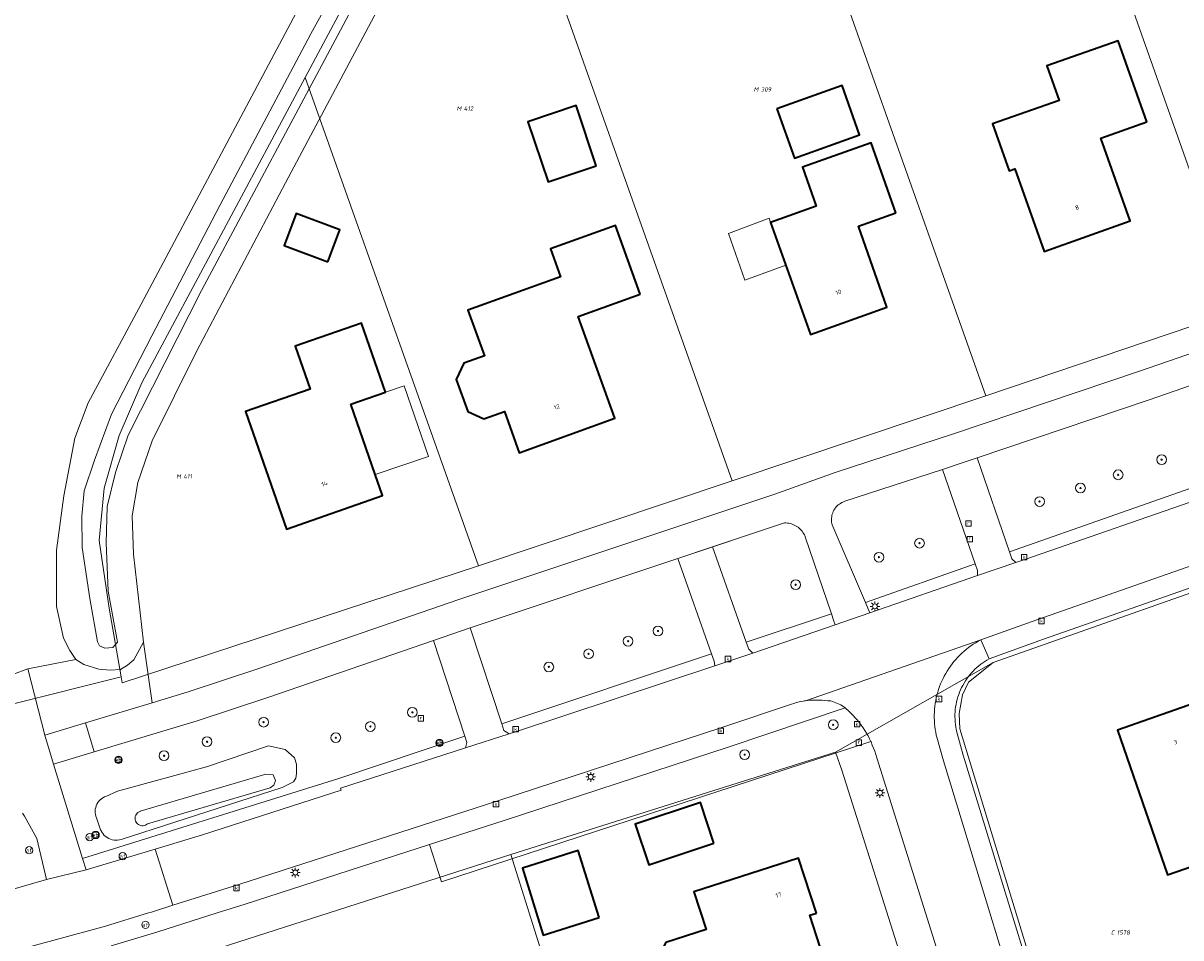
# Model space of a CAD drawing. Header units: metres. Extents: x 250001 to 257773, y 598992 to 609118.
# Tile 124 of 256: x 252630 to 252725, y 600498 to 600573. Entities that reach past the tile are written whole.
import ezdxf
from ezdxf.enums import TextEntityAlignment as Align
from ezdxf.lldxf.tags import DXFTag

# ---------------------------------------------------------------- set-up
doc = ezdxf.new("R2010")
doc.units = ezdxf.units.M
for name, color, linetype, lineweight in [('B-WE-GR-BOOM-S', 252, 'Continuous', 25), ('B-WE-GR-GRAS-GV', 252, 'Continuous', 13), ('B-WE-GR-GROENVOORZIENING-GV', 252, 'Continuous', 18), ('B-WE-KG-GRENS_PERCEEL-G', 150, 'KG-PERCEEL', 18), ('B-WE-KG-GRENS_PERCEEL-S', 150, 'Continuous', 25), ('B-WE-KL-ET_LS_OV_LICHTMAST-S', 252, 'Continuous', 25), ('B-WE-OG-BEBOUWING-GV', 1, 'Continuous', 35), ('B-WE-OG-BEBOUWING-T18', 7, 'Continuous', 18), ('B-WE-OG-BEBOUWING_LUIFEL-GV', 1, 'Continuous', 18), ('B-WE-OG-BEBOUWING_OVERBOUWING-GV', 1, 'Continuous', 18), ('B-WE-OG-TERREIN_ERF-GV', 7, 'Continuous', 18), ('B-WE-OG-WATER-GV', 252, 'Continuous', 18), ('B-WE-OG-WATER_SLOOT-GV', 252, 'Continuous', 18), ('B-WE-RI-GWA_KOLK-S', 252, 'Continuous', 25), ('B-WE-RI-GWA_RIOOLPUT-S', 252, 'Continuous', 25), ('B-WE-VH-VERHARDING_GESLOTEN-GV', 252, 'Continuous', 18), ('B-WE-VH-VERHARDING_OPEN-GV', 252, 'Continuous', 18), ('B-WE-VW-AFSLUITPAAL-S', 252, 'Continuous', 25), ('B-WE-VW-VERKEERSTEKEN_BORD-S', 252, 'Continuous', 25), ('B-WE-VW-VERKEERSTEKEN_DRAAGCONSTRUCTIE-S', 252, 'Continuous', 25), ('X-XX-AL-REFERENTIE-G', 7, 'Continuous', 18)]:
    doc.layers.add(name, color=color, linetype=linetype, lineweight=lineweight)
doc.styles.add('NLCS-ISO', font='NLCS-ISO.ttf')
doc.styles.add('NLCS-ISO-ANNOTATIEF-T18', font='NLCS-ISO.ttf', dxfattribs={"height": 1.8})
doc.styles.get("Standard").update_dxf_attribs({"font": 'NLCS-ISO.ttf'})
tags = doc.linetypes.add('KG-PERCEEL', pattern='A,5.5,-2,["P",Standard,S=1.8,R=0,X=-0.5,Y=-0.9],-2,5.5,-2,[5,NLCS.SHX,S=0.75,R=0,X=0,Y=0],-2', length=19).pattern_tags.tags
tags[6] = DXFTag(74, 10)

# ---------------------------------------------------------------- blocks, each defined once
blk = doc.blocks.new('SKG-PERCEELNUMMER-SO')
at = {"style": 'NLCS-ISO', "oblique": 10, "flags": 1}
blk.add_attdef('GEMEENTECODE', text='', height=1.8, dxfattribs=at).set_placement((0, 2.55), align=Align.MIDDLE_CENTER)
at = {"style": 'NLCS-ISO', "oblique": 10}
blk.add_attdef('SECTIE', text='', height=1.8, dxfattribs=at).set_placement((-0.5, 0), align=Align.MIDDLE_RIGHT)
blk.add_attdef('PERCEELNUMMER', text='', height=1.8, dxfattribs=at).set_placement((0.5, 0), align=Align.MIDDLE_LEFT)
blk = doc.blocks.new('BS2021-132-Xref-KAD-20210617')
at = {"layer": 'B-WE-KG-GRENS_PERCEEL-G', "flags": 128}
for points in [[(252730.255, 600549.546), (252713.245, 600597.635)], [(252709.436, 600542.493), (252692.485, 600590.353)], [(252688.577, 600535.525), (252671.608, 600583.379)], [(252653.483, 600568.66), (252659.188, 600579.329)], [(252638.35, 600519.42), (252637.386, 600525.046), (252636.564, 600530.599), (252636.975, 600534.918), (252638.209, 600539.236), (252640.06, 600543.555), (252653.483, 600568.66)], [(252667.733, 600528.518), (252653.483, 600568.66)], [(252709.436, 600542.493), (252730.255, 600549.546)], [(252688.577, 600535.525), (252709.436, 600542.493)], [(252667.733, 600528.518), (252688.577, 600535.525)], [(252638.35, 600519.42), (252638.439, 600518.903), (252667.733, 600528.518)], [(252734.57, 600528.78), (252734.44, 600529.18), (252710.03, 600520.59)], [(252710.03, 600520.59), (252697.08, 600513.22)], [(252708.016, 600518.979), (252710.03, 600520.59)], [(252575.899, 600504.148), (252593.58, 600508.23), (252620.1, 600514.82), (252638.35, 600519.42)], [(252708.016, 600518.979), (252707.508, 600517.923), (252707.23, 600516.396), (252707.302, 600515.132), (252714.604, 600491.157)], [(252697.08, 600513.22), (252670.39, 600504.8)], [(252697.08, 600513.22), (252697.595, 600511.736), (252705.109, 600488.034)], [(252670.39, 600504.8), (252642.06, 600495.71)], [(252670.39, 600504.8), (252678.334, 600479.537)]]:
    blk.add_lwpolyline(points, dxfattribs=at)
at = {"layer": 'B-WE-KG-GRENS_PERCEEL-S', "xscale": 0.2, "yscale": 0.2, "zscale": 0.2}
for p, values in [((252690.843, 600567.68), {'PERCEELNUMMER': '309', 'SECTIE': 'M'}), ((252666.427, 600566.104), {'PERCEELNUMMER': '412', 'SECTIE': 'M'}), ((252643.383, 600535.882), {'PERCEELNUMMER': '411', 'SECTIE': 'M'}), ((252720.099, 600498.387), {'PERCEELNUMMER': '1578', 'SECTIE': 'C'})]:
    blk.add_blockref('SKG-PERCEELNUMMER-SO', p, dxfattribs=at).add_auto_attribs(values)
blk = doc.blocks.new('SIE-WEG_VERKEERSBORD-SO')
at = {"color": 0, "linetype": 'ByBlock', "lineweight": 18}
blk.add_lwpolyline([(-1.125, -1.125), (1.125, -1.125), (1.125, 1.125), (-1.125, 1.125)], close=True, dxfattribs=at)
at = {"color": 0, "linetype": 'ByBlock', "lineweight": 18, "style": 'NLCS-ISO'}
blk.add_text('vb', height=1.5, dxfattribs=at).set_placement((0, 0), align=Align.MIDDLE_CENTER)
blk = doc.blocks.new('SIE-WEG_PAAL_VERKEERSBORD-SO')
at = {"color": 0, "linetype": 'ByBlock', "lineweight": 18}
blk.add_circle((0, 0), 1.5, dxfattribs=at)
at = {"color": 0, "linetype": 'ByBlock', "lineweight": 18, "style": 'NLCS-ISO'}
blk.add_text('vb', height=1.5, dxfattribs=at).set_placement((0, 0.13), align=Align.MIDDLE_CENTER)
blk = doc.blocks.new('SVW-AFSLUITPAAL-SO')
at = {"lineweight": 18}
blk.add_circle((0, 0), 1.5, dxfattribs=at)
at = {"lineweight": 18, "style": 'NLCS-ISO'}
blk.add_text('af', height=1.8, dxfattribs=at).set_placement((0, 0), align=Align.MIDDLE_CENTER)
blk = doc.blocks.new('SKL-ET_OV_LICHTMAST-SO')
at = {"color": 0, "linetype": 'ByBlock', "lineweight": 18}
for points in [[(-1.25, 0), (-2, 0)], [(-1.41, 1.41), (-0.88, 0.88)], [(0, 2), (0, 1.25)], [(0.88, 0.88), (1.41, 1.41)], [(2, 0), (1.25, 0)], [(-1.41, -1.41), (-0.88, -0.88)], [(0, -1.25), (0, -2)], [(0.88, -0.88), (1.41, -1.41)]]:
    blk.add_lwpolyline(points, dxfattribs=at)
blk.add_circle((0, 0), 1, dxfattribs=at)
blk = doc.blocks.new('SRI-KOLK-SO')
at = {"color": 0, "linetype": 'ByBlock', "lineweight": 18}
blk.add_lwpolyline([(-1.125, -1.125), (1.125, -1.125), (1.125, 1.125), (-1.125, 1.125)], close=True, dxfattribs=at)
at = {"color": 0, "linetype": 'ByBlock', "lineweight": 18, "style": 'NLCS-ISO'}
blk.add_text('k', height=1.5, dxfattribs=at).set_placement((0, 0), align=Align.MIDDLE_CENTER)
blk = doc.blocks.new('SRI-PUT_INSPECTIEPUT_RIOOLPUT-SO')
at = {"color": 0, "linetype": 'ByBlock', "lineweight": 18}
blk.add_lwpolyline([(-1.12, -1.12), (1.12, -1.12), (1.12, 1.12), (-1.12, 1.12)], close=True, dxfattribs=at)
at = {"color": 0, "linetype": 'ByBlock', "lineweight": 18, "style": 'NLCS-ISO'}
blk.add_text('r', height=1.5, dxfattribs=at).set_placement((0, 0.28), align=Align.MIDDLE_CENTER)
blk = doc.blocks.new('SGR-BOOM_01-SO')
at = {"linetype": 'ByBlock', "lineweight": 18}
h = blk.add_hatch(color=0, dxfattribs=at)
h.dxf.hatch_style = 1
edge = h.paths.add_edge_path()
edge.add_arc((0, 0), 0.25, 0, 360)
at = {"color": 0, "linetype": 'ByBlock', "lineweight": 18}
for radius in [2, 0.25]:
    blk.add_circle((0, 0), radius, dxfattribs=at)
blk = doc.blocks.new('BS2021-132-Xref-BGT-GRIJS-20210617-aangepast')
at = {"layer": 'B-WE-GR-GRAS-GV', "flags": 128}
blk.add_lwpolyline([(252501.889, 600539.646), (252509.423, 600520.245), (252514.258, 600512.459), (252523.613, 600503.983), (252531.275, 600500), (252536.296, 600497.39), (252544.727, 600497.117), (252557.079, 600499.839), (252557.736, 600500), (252576.23, 600504.53), (252626.449, 600516.83), (252628.705, 600517.383), (252628.32, 600519.2), (252630.69, 600520.06), (252634.627, 600520.826), (252634.139, 600521.559), (252633.611, 600522.587), (252633.038, 600525.18), (252633.039, 600529.804), (252633.65, 600534.283), (252634.56, 600539.007), (252635.646, 600541.915), (252640.007, 600550.033), (252652.744, 600573.983)], dxfattribs=at)
at = {"layer": 'B-WE-GR-GROENVOORZIENING-GV', "flags": 128}
blk.add_lwpolyline([(252629.109, 600501.859), (252632.228, 600502.753), (252631.438, 600506.115), (252630.41, 600507.97), (252630.25, 600508.2)], dxfattribs=at)
for points in [[(252728.866, 600535.817), (252726.255, 600543.34), (252722.86, 600542.17), (252708.709, 600537.394), (252711.38, 600529.681)], [(252708.549, 600528.687), (252705.86, 600536.452), (252697.83, 600533.83), (252697.79, 600533.816), (252697.685, 600533.773), (252697.584, 600533.723), (252697.486, 600533.665), (252697.393, 600533.601), (252697.304, 600533.531), (252697.221, 600533.454), (252697.143, 600533.372), (252697.071, 600533.284), (252697.006, 600533.192), (252696.947, 600533.095), (252696.895, 600532.995), (252696.851, 600532.891), (252696.814, 600532.784), (252696.784, 600532.674), (252696.763, 600532.563), (252696.749, 600532.451), (252696.743, 600532.338), (252696.746, 600532.225), (252696.756, 600532.112), (252696.774, 600532), (252696.8, 600531.89), (252699.527, 600525.521)], [(252693.118, 600532.041), (252692.999, 600532.05), (252692.88, 600532.05), (252686.964, 600530.078), (252689.732, 600522.253), (252696.734, 600524.589), (252694.59, 600530.91), (252694.572, 600530.955), (252694.523, 600531.063), (252694.467, 600531.168), (252694.403, 600531.269), (252694.334, 600531.365), (252694.258, 600531.457), (252694.175, 600531.543), (252694.088, 600531.624), (252693.995, 600531.698), (252693.897, 600531.766), (252693.795, 600531.828), (252693.689, 600531.882), (252693.579, 600531.929), (252693.467, 600531.969), (252693.352, 600532.001), (252693.236, 600532.025)], [(252686.886, 600521.304), (252684.117, 600529.129), (252667.057, 600523.442), (252669.64, 600515.551)], [(252640.911, 600517.277), (252640.189, 600522.249), (252639.41, 600520.8), (252638.881, 600520.354), (252638.31, 600520.023), (252637.47, 600519.968), (252636.519, 600520.05), (252635.301, 600520.408), (252634.627, 600520.826), (252630.69, 600520.06), (252632.083, 600514.626), (252635.435, 600515.632)], [(252666.606, 600514.533), (252664.03, 600522.401), (252650.41, 600517.71), (252644.62, 600515.78), (252636.154, 600513.238), (252632.802, 600512.231), (252635.197, 600504.483), (252656.247, 600511.059)], [(252698.209, 600516.569), (252697.857, 600516.85), (252688.345, 600513.646), (252669.854, 600507.603), (252663.699, 600505.618), (252664.679, 600502.571), (252699.984, 600514.08), (252699.869, 600514.315), (252699.747, 600514.546), (252699.618, 600514.774), (252699.482, 600514.997), (252699.339, 600515.216), (252699.19, 600515.431), (252699.034, 600515.641), (252698.872, 600515.846), (252698.703, 600516.046), (252698.529, 600516.241), (252698.348, 600516.43)], [(252645.389, 600512.02), (252650.48, 600513.745), (252651.835, 600513.43), (252652.596, 600512.761), (252652.769, 600512.237), (252652.781, 600511.466), (252652.729, 600511.082), (252652.521, 600510.767), (252651.591, 600510.309), (252638.37, 600506.035), (252638.224, 600506), (252638.075, 600505.981), (252637.925, 600505.978), (252637.775, 600505.99), (252637.628, 600506.019), (252637.484, 600506.063), (252637.346, 600506.122), (252637.215, 600506.195), (252637.092, 600506.282), (252636.979, 600506.382), (252636.878, 600506.492), (252636.789, 600506.613), (252636.713, 600506.743), (252636.67, 600506.836), (252636.33, 600507.831), (252636.281, 600507.967), (252636.247, 600508.107), (252636.228, 600508.251), (252636.226, 600508.395), (252636.239, 600508.539), (252636.268, 600508.681), (252636.313, 600508.818), (252636.372, 600508.95), (252636.446, 600509.074), (252636.533, 600509.189), (252636.632, 600509.294), (252636.743, 600509.388), (252636.863, 600509.468), (252636.991, 600509.536), (252637.105, 600509.581), (252638.059, 600510.01)]]:
    blk.add_lwpolyline(points, close=True, dxfattribs=at)
at = {"layer": 'B-WE-OG-BEBOUWING-GV', "flags": 128}
for points in [[(252722.656, 600565.013), (252720.312, 600571.685), (252714.451, 600569.626), (252715.451, 600566.779), (252709.986, 600564.859), (252711.345, 600560.99), (252711.827, 600561.158), (252714.222, 600554.368), (252721.3, 600556.886), (252718.894, 600563.683)], [(252692.265, 600566.096), (252693.702, 600562.042), (252699.06, 600563.941), (252697.623, 600567.996)], [(252677.409, 600561.405), (252675.763, 600566.346), (252671.8, 600565.026), (252673.446, 600560.085)], [(252702.035, 600557.537), (252700.005, 600563.287), (252694.356, 600561.279), (252695.491, 600558.084), (252691.745, 600556.753), (252695.018, 600547.542), (252701.301, 600549.776), (252698.961, 600556.454)], [(252655.347, 600553.504), (252656.345, 600556.152), (252652.75, 600557.472), (252651.761, 600554.856)], [(252681.022, 600550.855), (252678.989, 600556.505), (252673.642, 600554.59), (252674.472, 600552.283), (252666.869, 600549.548), (252668.223, 600545.784), (252666.52, 600545.172), (252665.899, 600543.854), (252666.847, 600541.22), (252668.165, 600540.599), (252669.868, 600541.212), (252671.086, 600537.824), (252678.943, 600540.651), (252675.931, 600549.023)], [(252657.249, 600541.805), (252660.097, 600542.798), (252658.106, 600548.472), (252652.667, 600546.568), (252653.895, 600543.059), (252648.579, 600541.199), (252651.96, 600531.538), (252659.854, 600534.302), (252659.249, 600536.044)], [(252730.16, 600511.9), (252728.13, 600517.78), (252720.265, 600515.033), (252724.359, 600503.14), (252737.399, 600507.65), (252735.32, 600513.689)], [(252687.088, 600505.731), (252685.984, 600509.075), (252680.621, 600507.306), (252681.724, 600503.961)], [(252677.638, 600499.618), (252675.919, 600505.125), (252671.339, 600503.696), (252673.058, 600498.188)], [(252695.5, 600499.98), (252694.04, 600504.5), (252685.44, 600501.74), (252686.437, 600498.652), (252683.138, 600497.587), (252681.931, 600495.239), (252685.382, 600493.465), (252685.871, 600494.417), (252687.622, 600494.982), (252689.45, 600489.32), (252697.52, 600491.92), (252694.97, 600499.82)]]:
    blk.add_lwpolyline(points, close=True, dxfattribs=at)
at = {"layer": 'B-WE-OG-BEBOUWING_LUIFEL-GV', "flags": 128}
blk.add_lwpolyline([(252692.997, 600553.229), (252691.745, 600556.753), (252691.623, 600557.095), (252688.267, 600555.847), (252689.636, 600552.011)], close=True, dxfattribs=at)
at = {"layer": 'B-WE-OG-BEBOUWING_OVERBOUWING-GV', "flags": 128}
blk.add_lwpolyline([(252660.097, 600542.798), (252657.249, 600541.805), (252659.249, 600536.044), (252663.616, 600537.513), (252661.63, 600543.333)], close=True, dxfattribs=at)
at = {"layer": 'B-WE-OG-TERREIN_ERF-GV', "flags": 128}
for points in [[(252733.293, 600605.186), (252713.958, 600597.214), (252711.889, 600601.811), (252666.916, 600587.061), (252665.918, 600585.397), (252663.162, 600580.674), (252659.839, 600574.979), (252651.88, 600560), (252644.579, 600546.209), (252640.91, 600538.789), (252639.72, 600535.369), (252639.259, 600532.649), (252639.369, 600529.499), (252640.189, 600522.249), (252640.911, 600517.277), (252643.865, 600518.164), (252649.608, 600520.078), (252666.128, 600525.768), (252692.089, 600534.422), (252697.054, 600536.207), (252706.782, 600539.383), (252722.053, 600544.536), (252738.34, 600550.148)], [(252757.095, 600537.517), (252714.181, 600522.495), (252709.707, 600520.89), (252709.526, 600520.787), (252709.35, 600520.677), (252709.178, 600520.56), (252709.01, 600520.437), (252708.848, 600520.308), (252708.69, 600520.172), (252708.538, 600520.03), (252708.391, 600519.883), (252708.251, 600519.73), (252708.116, 600519.572), (252707.987, 600519.408), (252707.865, 600519.24), (252707.749, 600519.067), (252707.64, 600518.89), (252707.538, 600518.709), (252707.443, 600518.524), (252707.355, 600518.336), (252707.274, 600518.144), (252707.201, 600517.95), (252707.135, 600517.752), (252707.078, 600517.553), (252707.027, 600517.351), (252706.985, 600517.147), (252706.95, 600516.942), (252706.924, 600516.736), (252706.905, 600516.529), (252706.894, 600516.321), (252706.891, 600516.113), (252706.897, 600515.906), (252706.91, 600515.698), (252706.931, 600515.491), (252706.96, 600515.285), (252706.997, 600515.081), (252707.042, 600514.878), (252707.043, 600514.874), (252707.58, 600512.98), (252711.548, 600500), (252714.135, 600491.536)], [(252707.94, 600488.93), (252704.465, 600500), (252700.459, 600512.759), (252700.381, 600513.024), (252700.296, 600513.286), (252700.203, 600513.546), (252700.102, 600513.803), (252699.994, 600514.056), (252699.984, 600514.08), (252664.679, 600502.571), (252663.699, 600505.618), (252648.547, 600500.73), (252646.244, 600500), (252641.373, 600498.456), (252637.553, 600497.297)]]:
    blk.add_lwpolyline(points, dxfattribs=at)
for points in [[(252714.451, 600569.626), (252720.312, 600571.685), (252722.656, 600565.013), (252718.894, 600563.683), (252721.3, 600556.886), (252714.222, 600554.368), (252711.827, 600561.158), (252711.345, 600560.99), (252709.986, 600564.859), (252715.451, 600566.779)], [(252699.06, 600563.941), (252693.702, 600562.042), (252692.265, 600566.096), (252697.623, 600567.996)], [(252677.409, 600561.405), (252673.446, 600560.085), (252671.8, 600565.026), (252675.763, 600566.346)], [(252701.301, 600549.776), (252695.018, 600547.542), (252691.745, 600556.753), (252695.491, 600558.084), (252694.356, 600561.279), (252700.005, 600563.287), (252702.035, 600557.537), (252698.961, 600556.454)], [(252655.347, 600553.504), (252651.761, 600554.856), (252652.75, 600557.472), (252656.345, 600556.152)], [(252681.022, 600550.855), (252675.931, 600549.023), (252678.943, 600540.651), (252671.086, 600537.824), (252669.868, 600541.212), (252668.165, 600540.599), (252666.847, 600541.22), (252665.899, 600543.854), (252666.52, 600545.172), (252668.223, 600545.784), (252666.869, 600549.548), (252674.472, 600552.283), (252673.642, 600554.59), (252678.989, 600556.505)], [(252660.097, 600542.798), (252661.63, 600543.333), (252663.616, 600537.513), (252659.249, 600536.044), (252659.854, 600534.302), (252651.96, 600531.538), (252648.579, 600541.199), (252653.895, 600543.059), (252652.667, 600546.568), (252658.106, 600548.472)], [(252724.359, 600503.14), (252720.265, 600515.033), (252728.13, 600517.78), (252730.16, 600511.9), (252735.32, 600513.689), (252737.399, 600507.65)], [(252681.724, 600503.961), (252680.621, 600507.306), (252685.984, 600509.075), (252687.088, 600505.731)], [(252673.058, 600498.188), (252671.339, 600503.696), (252675.919, 600505.125), (252677.638, 600499.618)], [(252687.622, 600494.982), (252685.871, 600494.417), (252685.382, 600493.465), (252681.931, 600495.239), (252683.138, 600497.587), (252686.437, 600498.652), (252685.44, 600501.74), (252694.04, 600504.5), (252695.5, 600499.98), (252694.97, 600499.82), (252697.52, 600491.92), (252689.45, 600489.32)]]:
    blk.add_lwpolyline(points, close=True, dxfattribs=at)
at = {"layer": 'B-WE-OG-WATER-GV', "flags": 128}
blk.add_lwpolyline([(252659.57, 600582.44), (252653.953, 600572.234), (252646.512, 600558.2), (252640.887, 600547.427), (252637.571, 600540.994), (252636.177, 600537.206), (252635.323, 600534.68), (252635.133, 600532.62), (252635.162, 600530.036), (252635.779, 600525.833), (252636.429, 600522.287), (252636.582, 600521.967), (252637.033, 600521.756), (252637.691, 600521.814), (252638.06, 600522.262), (252637.284, 600526.445), (252637.117, 600530.414), (252637.208, 600533.405), (252637.885, 600536.206), (252638.928, 600539.273), (252644.977, 600551.151), (252656.617, 600572.964), (252666.097, 600590.834)], dxfattribs=at)
blk.add_lwpolyline([(252650.855, 600511.342), (252650.244, 600511.397), (252639.928, 600508.356), (252639.92, 600508.353), (252639.829, 600508.315), (252639.746, 600508.262), (252639.672, 600508.197), (252639.61, 600508.12), (252639.562, 600508.035), (252639.527, 600507.943), (252639.508, 600507.846), (252639.505, 600507.748), (252639.518, 600507.65), (252639.547, 600507.556), (252639.59, 600507.468), (252639.647, 600507.388), (252639.716, 600507.318), (252639.796, 600507.26), (252639.884, 600507.216), (252639.978, 600507.187), (252640.075, 600507.173), (252640.174, 600507.176), (252640.27, 600507.194), (252640.363, 600507.227), (252640.449, 600507.276), (252640.525, 600507.337), (252650.613, 600510.28), (252650.911, 600510.503), (252651.052, 600510.886)], close=True, dxfattribs=at)
at = {"layer": 'B-WE-OG-WATER_SLOOT-GV', "flags": 128}
for points in [[(252652.744, 600573.983), (252640.007, 600550.033), (252635.646, 600541.915), (252634.56, 600539.007), (252633.65, 600534.283), (252633.039, 600529.804), (252633.038, 600525.18), (252633.611, 600522.587), (252634.139, 600521.559), (252634.627, 600520.826), (252635.301, 600520.408), (252636.519, 600520.05), (252637.47, 600519.968), (252638.31, 600520.023), (252638.881, 600520.354), (252639.41, 600520.8), (252640.189, 600522.249), (252639.369, 600529.499), (252639.259, 600532.649), (252639.72, 600535.369), (252640.91, 600538.789), (252644.579, 600546.209), (252651.88, 600560), (252659.839, 600574.979)], [(252666.097, 600590.834), (252656.617, 600572.964), (252644.977, 600551.151), (252638.928, 600539.273), (252637.885, 600536.206), (252637.208, 600533.405), (252637.117, 600530.414), (252637.284, 600526.445), (252638.06, 600522.262), (252637.691, 600521.814), (252637.033, 600521.756), (252636.582, 600521.967), (252636.429, 600522.287), (252635.779, 600525.833), (252635.162, 600530.036), (252635.133, 600532.62), (252635.323, 600534.68), (252636.177, 600537.206), (252637.571, 600540.994), (252640.887, 600547.427), (252646.512, 600558.2), (252653.953, 600572.234), (252659.57, 600582.44)]]:
    blk.add_lwpolyline(points, dxfattribs=at)
for points in [[(252651.835, 600513.43), (252650.48, 600513.745), (252645.389, 600512.02), (252638.059, 600510.01), (252637.105, 600509.581), (252636.991, 600509.536), (252636.863, 600509.468), (252636.743, 600509.388), (252636.632, 600509.294), (252636.533, 600509.189), (252636.446, 600509.074), (252636.372, 600508.95), (252636.313, 600508.818), (252636.268, 600508.681), (252636.239, 600508.539), (252636.226, 600508.395), (252636.228, 600508.251), (252636.247, 600508.107), (252636.281, 600507.967), (252636.33, 600507.831), (252636.67, 600506.836), (252636.713, 600506.743), (252636.789, 600506.613), (252636.878, 600506.492), (252636.979, 600506.382), (252637.092, 600506.282), (252637.215, 600506.195), (252637.346, 600506.122), (252637.484, 600506.063), (252637.628, 600506.019), (252637.775, 600505.99), (252637.925, 600505.978), (252638.075, 600505.981), (252638.224, 600506), (252638.37, 600506.035), (252651.591, 600510.309), (252652.521, 600510.767), (252652.729, 600511.082), (252652.781, 600511.466), (252652.769, 600512.237), (252652.596, 600512.761)], [(252639.928, 600508.356), (252650.244, 600511.397), (252650.855, 600511.342), (252651.052, 600510.886), (252650.911, 600510.503), (252650.613, 600510.28), (252640.525, 600507.337), (252640.449, 600507.276), (252640.363, 600507.227), (252640.27, 600507.194), (252640.174, 600507.176), (252640.075, 600507.173), (252639.978, 600507.187), (252639.884, 600507.216), (252639.796, 600507.26), (252639.716, 600507.318), (252639.647, 600507.388), (252639.59, 600507.468), (252639.547, 600507.556), (252639.518, 600507.65), (252639.505, 600507.748), (252639.508, 600507.846), (252639.527, 600507.943), (252639.562, 600508.035), (252639.61, 600508.12), (252639.672, 600508.197), (252639.746, 600508.262), (252639.829, 600508.315), (252639.92, 600508.353)]]:
    blk.add_lwpolyline(points, close=True, dxfattribs=at)
at = {"layer": 'B-WE-VH-VERHARDING_GESLOTEN-GV', "flags": 128}
for points in [[(252738.34, 600550.148), (252722.053, 600544.536), (252706.782, 600539.383), (252697.054, 600536.207), (252692.089, 600534.422), (252666.128, 600525.768), (252649.608, 600520.078), (252643.865, 600518.164), (252640.911, 600517.277), (252635.435, 600515.632), (252636.154, 600513.238), (252644.62, 600515.78), (252650.41, 600517.71), (252664.03, 600522.401), (252667.057, 600523.442), (252684.117, 600529.129), (252692.88, 600532.05), (252692.999, 600532.05), (252693.118, 600532.041), (252693.236, 600532.025), (252693.352, 600532.001), (252693.467, 600531.969), (252693.579, 600531.929), (252693.689, 600531.882), (252693.795, 600531.828), (252693.897, 600531.766), (252693.995, 600531.698), (252694.088, 600531.624), (252694.175, 600531.543), (252694.258, 600531.457), (252694.334, 600531.365), (252694.403, 600531.269), (252694.467, 600531.168), (252694.523, 600531.063), (252694.572, 600530.955), (252694.59, 600530.91), (252696.734, 600524.589), (252696.912, 600524.063), (252697.04, 600523.685), (252699.89, 600524.671), (252699.733, 600525.039), (252699.527, 600525.521), (252696.8, 600531.89), (252696.774, 600532), (252696.756, 600532.112), (252696.746, 600532.225), (252696.743, 600532.338), (252696.749, 600532.451), (252696.763, 600532.563), (252696.784, 600532.674), (252696.814, 600532.784), (252696.851, 600532.891), (252696.895, 600532.995), (252696.947, 600533.095), (252697.006, 600533.192), (252697.071, 600533.284), (252697.143, 600533.372), (252697.221, 600533.454), (252697.304, 600533.531), (252697.393, 600533.601), (252697.486, 600533.665), (252697.584, 600533.723), (252697.685, 600533.773), (252697.79, 600533.816), (252697.83, 600533.83), (252705.86, 600536.452), (252707.57, 600537.01), (252708.709, 600537.394), (252722.86, 600542.17), (252726.255, 600543.34)], [(252728.111, 600534.41), (252712.632, 600529.059), (252711.902, 600528.808), (252708.757, 600527.725), (252699.89, 600524.671), (252697.04, 600523.685), (252690.29, 600521.366), (252688.313, 600520.687), (252687.166, 600520.307), (252670.856, 600514.911), (252670.25, 600514.716), (252666.664, 600513.561), (252656.394, 600510.254), (252656.443, 600510.105), (252645.05, 600506.43), (252641.146, 600505.249), (252642.616, 600500.633), (252648.029, 600502.349), (252669.329, 600509.219), (252687.809, 600515.259), (252693.45, 600517.159), (252693.663, 600517.229), (252693.878, 600517.291), (252694.095, 600517.346), (252694.315, 600517.393), (252694.535, 600517.432), (252694.62, 600517.444), (252709.02, 600522.449), (252713.619, 600524.099), (252753.82, 600538.17)], [(252712.509, 600491.04), (252709.771, 600500), (252705.95, 600512.5), (252705.399, 600514.439), (252705.358, 600514.614), (252705.311, 600514.847), (252705.271, 600515.082), (252705.239, 600515.319), (252705.216, 600515.556), (252705.2, 600515.794), (252705.192, 600516.032), (252705.192, 600516.271), (252705.201, 600516.509), (252705.217, 600516.747), (252705.241, 600516.984), (252705.273, 600517.22), (252705.313, 600517.455), (252705.361, 600517.689), (252705.417, 600517.92), (252705.48, 600518.15), (252705.551, 600518.378), (252705.63, 600518.603), (252705.716, 600518.825), (252705.81, 600519.044), (252705.911, 600519.26), (252706.019, 600519.473), (252706.134, 600519.681), (252706.256, 600519.886), (252706.385, 600520.087), (252706.521, 600520.283), (252706.663, 600520.474), (252706.812, 600520.661), (252706.966, 600520.842), (252707.127, 600521.019), (252707.293, 600521.189), (252707.465, 600521.354), (252707.643, 600521.513), (252707.825, 600521.666), (252708.013, 600521.813), (252708.206, 600521.954), (252708.403, 600522.088), (252708.605, 600522.215), (252708.81, 600522.335), (252709.02, 600522.449), (252694.62, 600517.444), (252694.757, 600517.463), (252694.767, 600517.464), (252695.006, 600517.485), (252695.246, 600517.498), (252695.486, 600517.503), (252695.726, 600517.5), (252695.966, 600517.489), (252696.205, 600517.47), (252696.444, 600517.442), (252696.47, 600517.439), (252696.69, 600517.429), (252697.519, 600517.119), (252697.857, 600516.85), (252698.209, 600516.569), (252698.348, 600516.43), (252698.529, 600516.241), (252698.703, 600516.046), (252698.872, 600515.846), (252699.034, 600515.641), (252699.19, 600515.431), (252699.339, 600515.216), (252699.482, 600514.997), (252699.618, 600514.774), (252699.747, 600514.546), (252699.869, 600514.315), (252699.984, 600514.08), (252699.994, 600514.056), (252700.102, 600513.803), (252700.203, 600513.546), (252700.296, 600513.286), (252700.381, 600513.024), (252700.459, 600512.759), (252704.465, 600500), (252707.94, 600488.93)], [(252630.25, 600508.2), (252630.41, 600507.97), (252631.438, 600506.115), (252632.228, 600502.753), (252635.489, 600503.539), (252635.197, 600504.483), (252632.802, 600512.231), (252632.083, 600514.626), (252630.69, 600520.06), (252628.32, 600519.2)]]:
    blk.add_lwpolyline(points, dxfattribs=at)
blk.add_lwpolyline([(252642.616, 600500.633), (252641.146, 600505.249), (252635.489, 600503.539), (252632.228, 600502.753), (252629.109, 600501.859), (252624.599, 600500.609), (252622.771, 600500.153), (252624.062, 600495.374), (252626.73, 600496.119), (252632.745, 600497.729), (252637.079, 600498.93), (252640.608, 600500), (252640.869, 600500.079)], close=True, dxfattribs=at)
at = {"layer": 'B-WE-VH-VERHARDING_OPEN-GV', "flags": 128}
for points in [[(252753.82, 600538.17), (252713.619, 600524.099), (252709.02, 600522.449), (252709.707, 600520.89), (252714.181, 600522.495), (252757.095, 600537.517)], [(252714.135, 600491.536), (252711.548, 600500), (252707.58, 600512.98), (252707.043, 600514.874), (252707.042, 600514.878), (252706.997, 600515.081), (252706.96, 600515.285), (252706.931, 600515.491), (252706.91, 600515.698), (252706.897, 600515.906), (252706.891, 600516.113), (252706.894, 600516.321), (252706.905, 600516.529), (252706.924, 600516.736), (252706.95, 600516.942), (252706.985, 600517.147), (252707.027, 600517.351), (252707.078, 600517.553), (252707.135, 600517.752), (252707.201, 600517.95), (252707.274, 600518.144), (252707.355, 600518.336), (252707.443, 600518.524), (252707.538, 600518.709), (252707.64, 600518.89), (252707.749, 600519.067), (252707.865, 600519.24), (252707.987, 600519.408), (252708.116, 600519.572), (252708.251, 600519.73), (252708.391, 600519.883), (252708.538, 600520.03), (252708.69, 600520.172), (252708.848, 600520.308), (252709.01, 600520.437), (252709.178, 600520.56), (252709.35, 600520.677), (252709.526, 600520.787), (252709.707, 600520.89), (252709.02, 600522.449), (252708.81, 600522.335), (252708.605, 600522.215), (252708.403, 600522.088), (252708.206, 600521.954), (252708.013, 600521.813), (252707.825, 600521.666), (252707.643, 600521.513), (252707.465, 600521.354), (252707.293, 600521.189), (252707.127, 600521.019), (252706.966, 600520.842), (252706.812, 600520.661), (252706.663, 600520.474), (252706.521, 600520.283), (252706.385, 600520.087), (252706.256, 600519.886), (252706.134, 600519.681), (252706.019, 600519.473), (252705.911, 600519.26), (252705.81, 600519.044), (252705.716, 600518.825), (252705.63, 600518.603), (252705.551, 600518.378), (252705.48, 600518.15), (252705.417, 600517.92), (252705.361, 600517.689), (252705.313, 600517.455), (252705.273, 600517.22), (252705.241, 600516.984), (252705.217, 600516.747), (252705.201, 600516.509), (252705.192, 600516.271), (252705.192, 600516.032), (252705.2, 600515.794), (252705.216, 600515.556), (252705.239, 600515.319), (252705.271, 600515.082), (252705.311, 600514.847), (252705.358, 600514.614), (252705.399, 600514.439), (252705.95, 600512.5), (252709.771, 600500), (252712.509, 600491.04)], [(252637.553, 600497.297), (252641.373, 600498.456), (252646.244, 600500), (252648.547, 600500.73), (252663.699, 600505.618), (252669.854, 600507.603), (252688.345, 600513.646), (252697.857, 600516.85), (252697.519, 600517.119), (252696.69, 600517.429), (252696.47, 600517.439), (252696.444, 600517.442), (252696.205, 600517.47), (252695.966, 600517.489), (252695.726, 600517.5), (252695.486, 600517.503), (252695.246, 600517.498), (252695.006, 600517.485), (252694.767, 600517.464), (252694.757, 600517.463), (252694.62, 600517.444), (252694.535, 600517.432), (252694.315, 600517.393), (252694.095, 600517.346), (252693.878, 600517.291), (252693.663, 600517.229), (252693.45, 600517.159), (252687.809, 600515.259), (252669.329, 600509.219), (252648.029, 600502.349), (252642.616, 600500.633), (252640.869, 600500.079), (252640.608, 600500), (252637.079, 600498.93), (252632.745, 600497.729)]]:
    blk.add_lwpolyline(points, dxfattribs=at)
for points in [[(252711.38, 600529.681), (252708.709, 600537.394), (252707.57, 600537.01), (252705.86, 600536.452), (252708.549, 600528.687), (252708.738, 600528.141), (252708.757, 600527.725), (252711.902, 600528.808), (252711.575, 600529.118)], [(252728.111, 600534.41), (252729.12, 600534.764), (252729.088, 600535.177), (252728.866, 600535.817), (252711.38, 600529.681), (252711.575, 600529.118), (252711.902, 600528.808), (252712.632, 600529.059)], [(252689.732, 600522.253), (252686.964, 600530.078), (252684.117, 600529.129), (252686.886, 600521.304), (252687.097, 600520.706), (252687.166, 600520.307), (252688.313, 600520.687), (252690.29, 600521.366), (252689.939, 600521.668)], [(252708.757, 600527.725), (252708.738, 600528.141), (252708.549, 600528.687), (252699.527, 600525.521), (252699.733, 600525.039), (252699.89, 600524.671)], [(252697.04, 600523.685), (252696.912, 600524.063), (252696.734, 600524.589), (252689.732, 600522.253), (252689.939, 600521.668), (252690.29, 600521.366)], [(252669.64, 600515.551), (252667.057, 600523.442), (252664.03, 600522.401), (252666.606, 600514.533), (252666.775, 600514.017), (252666.664, 600513.561), (252670.25, 600514.716), (252669.821, 600514.998)], [(252687.166, 600520.307), (252687.097, 600520.706), (252686.886, 600521.304), (252669.64, 600515.551), (252669.821, 600514.998), (252670.25, 600514.716), (252670.856, 600514.911)], [(252636.154, 600513.238), (252635.435, 600515.632), (252632.083, 600514.626), (252632.802, 600512.231)], [(252656.443, 600510.105), (252656.394, 600510.254), (252666.664, 600513.561), (252666.775, 600514.017), (252666.606, 600514.533), (252656.247, 600511.059), (252635.197, 600504.483), (252635.489, 600503.539), (252641.146, 600505.249), (252645.05, 600506.43)]]:
    blk.add_lwpolyline(points, close=True, dxfattribs=at)
at = {"layer": 'B-WE-GR-BOOM-S', "xscale": 0.2, "yscale": 0.2, "zscale": 0.2}
for p in [(252723.877, 600537.256), (252720.308, 600536.01), (252717.21, 600534.925), (252713.847, 600533.812), (252703.979, 600530.393), (252700.647, 600529.237), (252693.8, 600526.974), (252680.029, 600522.337), (252682.488, 600523.177), (252676.779, 600521.298), (252673.513, 600520.223), (252650.068, 600515.683), (252662.301, 600516.486), (252658.844, 600515.324), (252696.887, 600515.468), (252645.424, 600514.074), (252656.005, 600514.408), (252641.889, 600512.922), (252689.606, 600513.015)]:
    blk.add_blockref('SGR-BOOM_01-SO', p, dxfattribs=at)
at = {"layer": 'B-WE-KL-ET_LS_OV_LICHTMAST-S', "xscale": 0.2, "yscale": 0.2, "zscale": 0.2}
for p in [(252700.314, 600525.198), (252676.955, 600511.185), (252700.73, 600509.87), (252652.675, 600503.322)]:
    blk.add_blockref('SKL-ET_OV_LICHTMAST-SO', p, dxfattribs=at)
at = {"layer": 'B-WE-RI-GWA_KOLK-S', "xscale": 0.2, "yscale": 0.2, "zscale": 0.2}
for p in [(252712.575, 600529.249), (252714.01, 600524), (252688.238, 600520.872), (252705.58, 600517.59), (252670.789, 600515.1), (252687.65, 600514.97), (252698.85, 600515.52), (252669.17, 600508.95), (252647.84, 600502.05)]:
    blk.add_blockref('SRI-KOLK-SO', p, dxfattribs=at)
at = {"layer": 'B-WE-RI-GWA_RIOOLPUT-S', "xscale": 0.2, "yscale": 0.2, "zscale": 0.2}
for p in [(252708, 600532), (252708.11, 600530.72), (252663, 600516), (252699, 600514)]:
    blk.add_blockref('SRI-PUT_INSPECTIEPUT_RIOOLPUT-SO', p, dxfattribs=at)
at = {"layer": 'B-WE-VW-AFSLUITPAAL-S', "xscale": 0.2, "yscale": 0.2, "zscale": 0.2}
for p in [(252635.772, 600506.228), (252630.799, 600505.153), (252638.488, 600504.672), (252640.359, 600499.033)]:
    blk.add_blockref('SVW-AFSLUITPAAL-SO', p, dxfattribs=at)
at = {"layer": 'B-WE-VW-VERKEERSTEKEN_BORD-S', "xscale": 0.2, "yscale": 0.2, "zscale": 0.2}
for p in [(252664.526, 600513.976), (252638.14, 600512.58), (252636.268, 600506.409)]:
    blk.add_blockref('SIE-WEG_VERKEERSBORD-SO', p, dxfattribs=at)
at = {"layer": 'B-WE-VW-VERKEERSTEKEN_DRAAGCONSTRUCTIE-S', "xscale": 0.2, "yscale": 0.2, "zscale": 0.2}
for p in [(252664.526, 600513.976), (252638.14, 600512.58), (252636.268, 600506.409)]:
    blk.add_blockref('SIE-WEG_PAAL_VERKEERSBORD-SO', p, dxfattribs=at)
at = {"layer": 'B-WE-OG-BEBOUWING-T18', "style": 'NLCS-ISO-ANNOTATIEF-T18'}
for s, rotation, p in [('8', 19.6, (252716.923, 600557.982)), ('10', 19.6, (252697.322, 600551.015)), ('12', 19.8, (252674.168, 600541.59)), ('14', 19.3, (252655.081, 600535.28)), ('3', 19.3, (252725.022, 600514.046)), ('17', 17.9, (252692.391, 600501.472))]:
    blk.add_text(s, height=0.36, rotation=rotation, dxfattribs=at).set_placement(p, align=Align.MIDDLE)

msp = doc.modelspace()

# ---------------------------------------------------------------- block references
at = {"layer": 'X-XX-AL-REFERENTIE-G'}
for name in ['BS2021-132-Xref-BGT-GRIJS-20210617-aangepast', 'BS2021-132-Xref-KAD-20210617']:
    msp.add_blockref(name, (0, 0), dxfattribs=at)

doc.saveas('drawing.dxf')
